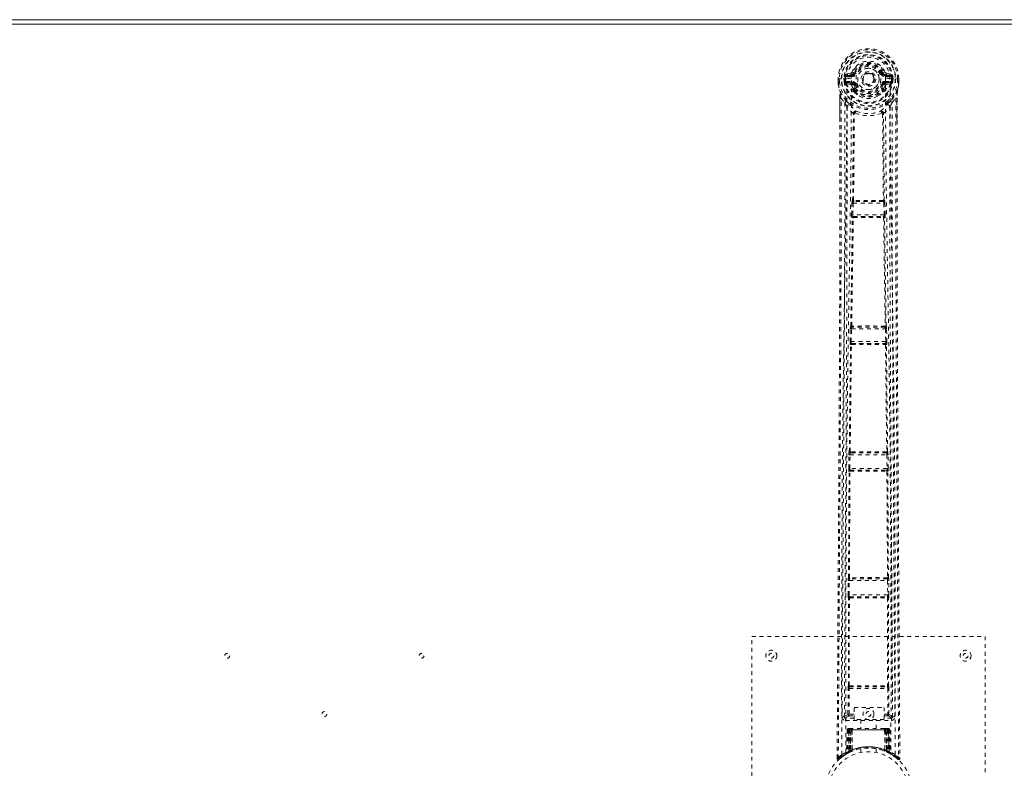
# Model space of a CAD drawing. Header units: inches. Extents: x 21.8 to 105.3, y 46.7 to 76.4.
# Tile 4 of 6: x 55.7 to 81, y 57.2 to 76.4. Entities that reach past the tile are written whole.
import ezdxf

# ---------------------------------------------------------------- set-up
doc = ezdxf.new("R2010")
doc.units = ezdxf.units.IN
doc.header["$MEASUREMENT"] = 0
doc.linetypes.add('SLD-Dashed', pattern=[0.075, 0.05, -0.025])
doc.linetypes.add('SLD-Solid', pattern=[0])

msp = doc.modelspace()

# ---------------------------------------------------------------- linework, layer by layer
at = {"color": 7, "linetype": 'SLD-Solid', "lineweight": 15}
for p, q in [((21.771, 76.447), (105.271, 76.447)), ((105.153, 76.329), (21.889, 76.329)), ((21.889, 76.329), (105.153, 76.329))]:
    msp.add_line(p, q, dxfattribs=at)
at = {"color": 7, "linetype": 'SLD-Dashed', "lineweight": 0}
for p, q in [((77.064, 75.072), (76.945, 75.049)), ((76.976, 75.013), (77.092, 75.033)), ((76.976, 75.013), (76.976, 74.983)), ((77.092, 75.013), (76.976, 75.013)), ((77.092, 75.033), (77.092, 75.013)), ((77.092, 74.983), (77.092, 75.013)), ((77.152, 75.076), (77.174, 75.067)), ((77.868, 75.067), (77.89, 75.076)), ((77.944, 75.099), (77.89, 75.076)), ((77.89, 75.076), (77.893, 75.07)), ((77.95, 75.033), (78.066, 75.013)), ((77.95, 75.033), (77.95, 75.013)), ((78.066, 75.013), (77.95, 75.013)), ((77.95, 74.983), (77.95, 75.013)), ((78.096, 75.049), (77.978, 75.072)), ((78.066, 74.983), (78.066, 75.013)), ((76.741, 74.926), (76.742, 74.848)), ((76.745, 74.926), (76.741, 74.926)), ((76.742, 74.926), (76.743, 74.847)), ((76.742, 74.848), (76.742, 74.848)), ((76.743, 74.801), (76.743, 74.797)), ((76.798, 74.926), (76.745, 74.926)), ((76.771, 74.926), (76.772, 74.849)), ((76.821, 74.926), (76.798, 74.926)), ((76.967, 74.926), (76.821, 74.926)), ((76.893, 74.853), (76.892, 74.926)), ((76.923, 74.854), (76.893, 74.852)), ((76.893, 74.852), (76.893, 74.853)), ((76.928, 74.926), (76.922, 74.926)), ((76.922, 74.926), (76.923, 74.855)), ((76.923, 74.853), (76.928, 74.834)), ((76.928, 74.849), (76.928, 74.926)), ((76.928, 74.834), (76.928, 74.849)), ((76.934, 74.812), (76.937, 74.808)), ((76.937, 74.808), (76.947, 74.798)), ((77.063, 74.776), (76.947, 74.798)), ((76.963, 74.86), (76.963, 74.83)), ((76.963, 74.86), (77.092, 74.86)), ((77.092, 74.806), (76.963, 74.83)), ((76.963, 74.83), (77.092, 74.83)), ((76.967, 74.926), (76.967, 74.926)), ((77.092, 74.983), (76.976, 74.983)), ((77.092, 74.86), (77.092, 74.83)), ((77.092, 74.806), (77.092, 74.83)), ((77.147, 74.765), (77.135, 74.784)), ((77.174, 74.776), (77.147, 74.765)), ((77.147, 74.765), (77.188, 74.678)), ((77.854, 74.678), (77.895, 74.765)), ((77.895, 74.765), (77.868, 74.776)), ((77.907, 74.661), (77.952, 74.754)), ((78.066, 74.983), (77.95, 74.983)), ((77.95, 74.86), (77.95, 74.83)), ((77.95, 74.86), (78.079, 74.86)), ((78.079, 74.83), (77.95, 74.806)), ((77.95, 74.806), (77.95, 74.83)), ((77.95, 74.83), (78.079, 74.83)), ((77.979, 74.776), (78.095, 74.798)), ((78.075, 74.926), (78.075, 74.926)), ((78.075, 74.926), (78.243, 74.926)), ((78.079, 74.83), (78.079, 74.86)), ((78.105, 74.808), (78.095, 74.798)), ((78.095, 74.797), (78.095, 74.798)), ((78.095, 74.798), (78.095, 74.797)), ((78.105, 74.808), (78.108, 74.812)), ((78.105, 74.808), (78.105, 74.808)), ((78.119, 74.853), (78.113, 74.834)), ((78.113, 74.834), (78.114, 74.849)), ((78.114, 74.926), (78.12, 74.926)), ((78.114, 74.849), (78.114, 74.926)), ((78.114, 74.926), (78.114, 74.926)), ((78.119, 74.853), (78.115, 74.827)), ((78.119, 74.855), (78.12, 74.926)), ((78.149, 74.852), (78.119, 74.854)), ((78.149, 74.926), (78.149, 74.853)), ((78.149, 74.853), (78.149, 74.852)), ((78.243, 74.926), (78.297, 74.926)), ((78.27, 74.849), (78.271, 74.926)), ((78.301, 74.926), (78.297, 74.926)), ((78.298, 74.847), (78.299, 74.926)), ((78.299, 74.801), (78.299, 74.797)), ((78.301, 74.926), (78.3, 74.848)), ((78.3, 74.848), (78.3, 74.848)), ((76.774, 74.624), (76.771, 74.642)), ((77.135, 74.623), (77.134, 74.661)), ((77.151, 74.579), (77.139, 74.599)), ((77.158, 74.664), (77.158, 74.626)), ((77.884, 74.626), (77.884, 74.664)), ((77.903, 74.599), (77.891, 74.579)), ((77.907, 74.623), (77.907, 74.661)), ((76.785, 73.821), (76.785, 74.428)), ((76.814, 74.427), (76.911, 74.312)), ((78.131, 74.312), (78.227, 74.427)), ((78.257, 74.428), (78.257, 73.854)), ((77.114, 71.797), (77.133, 74.017)), ((77.129, 74.034), (77.129, 74.034)), ((77.137, 71.799), (77.157, 74.019)), ((77.157, 74.02), (77.157, 74.019)), ((77.885, 74.019), (77.885, 74.02)), ((77.885, 74.019), (77.905, 71.799)), ((77.928, 71.797), (77.908, 74.017)), ((77.912, 74.034), (77.912, 74.034)), ((77.088, 71.426), (77.096, 71.721)), ((77.096, 71.721), (77.098, 71.749)), ((77.109, 71.796), (77.114, 71.797)), ((77.118, 71.425), (77.126, 71.72)), ((77.126, 71.72), (77.916, 71.72)), ((77.139, 71.765), (77.143, 71.766)), ((77.903, 71.765), (77.139, 71.765)), ((77.899, 71.794), (77.899, 71.794)), ((77.899, 71.766), (77.903, 71.765)), ((77.916, 71.72), (77.924, 71.425)), ((77.932, 71.796), (77.928, 71.797)), ((77.946, 71.721), (77.944, 71.749)), ((77.954, 71.426), (77.946, 71.721)), ((77.107, 71.347), (77.097, 71.351)), ((77.924, 71.425), (77.118, 71.425)), ((77.137, 71.376), (77.126, 71.38)), ((77.126, 71.38), (77.916, 71.38)), ((77.916, 71.38), (77.905, 71.376)), ((77.906, 71.354), (77.906, 71.354)), ((77.934, 71.347), (77.945, 71.351)), ((77.047, 68.159), (77.054, 68.487)), ((77.064, 68.562), (77.066, 68.563)), ((77.077, 68.159), (77.084, 68.486)), ((77.084, 68.486), (77.958, 68.486)), ((77.094, 68.531), (77.096, 68.532)), ((77.948, 68.531), (77.094, 68.531)), ((77.946, 68.532), (77.948, 68.531)), ((77.958, 68.486), (77.965, 68.159)), ((77.978, 68.562), (77.975, 68.563)), ((77.995, 68.159), (77.988, 68.487)), ((77.965, 68.159), (77.077, 68.159)), ((77.028, 65.325), (77.06, 68.082)), ((77.05, 65.326), (77.082, 68.083)), ((77.06, 68.082), (77.053, 68.085)), ((77.089, 68.111), (77.083, 68.114)), ((77.083, 68.114), (77.959, 68.114)), ((77.959, 68.114), (77.952, 68.111)), ((77.96, 68.083), (77.992, 65.326)), ((77.982, 68.082), (77.989, 68.085)), ((78.014, 65.325), (77.982, 68.082)), ((77.013, 64.897), (77.018, 65.249)), ((77.026, 65.324), (77.028, 65.325)), ((77.043, 64.896), (77.048, 65.249)), ((77.048, 65.249), (77.994, 65.249)), ((77.056, 65.294), (77.057, 65.294)), ((77.986, 65.294), (77.056, 65.294)), ((77.062, 65.295), (77.062, 65.295)), ((77.98, 65.295), (77.98, 65.295)), ((77.984, 65.294), (77.986, 65.294)), ((77.994, 65.249), (77.999, 64.896)), ((78.016, 65.324), (78.014, 65.325)), ((78.029, 64.897), (78.024, 65.249)), ((77.999, 64.896), (77.043, 64.896)), ((77.008, 62.084), (77.023, 64.819)), ((77.023, 64.819), (77.019, 64.822)), ((77.03, 62.085), (77.045, 64.821)), ((77.053, 64.849), (77.048, 64.851)), ((77.048, 64.851), (77.993, 64.851)), ((77.057, 64.849), (77.057, 64.849)), ((77.985, 64.849), (77.985, 64.849)), ((77.993, 64.851), (77.989, 64.849)), ((77.996, 64.821), (78.012, 62.085)), ((78.019, 64.819), (78.023, 64.822)), ((78.034, 62.084), (78.019, 64.819)), ((77.007, 62.083), (77.008, 62.084)), ((78.035, 62.083), (78.034, 62.084)), ((76.996, 61.637), (76.999, 62.008)), ((77.026, 61.637), (77.029, 62.008)), ((77.029, 62.008), (78.013, 62.008)), ((77.037, 62.053), (77.038, 62.053)), ((78.005, 62.053), (77.037, 62.053)), ((77.042, 62.054), (77.043, 62.054)), ((77.999, 62.054), (78, 62.054)), ((78.004, 62.053), (78.005, 62.053)), ((78.013, 62.008), (78.016, 61.637)), ((78.046, 61.637), (78.043, 62.008)), ((78.016, 61.637), (77.026, 61.637)), ((77.037, 61.59), (77.033, 61.592)), ((77.033, 61.592), (78.009, 61.592)), ((77.041, 61.59), (77.041, 61.59)), ((78.001, 61.59), (78.001, 61.59)), ((78.009, 61.592), (78.005, 61.59)), ((77.007, 61.561), (77.003, 61.562)), ((77.005, 59.304), (77.007, 61.561)), ((77.027, 59.305), (77.029, 61.562)), ((78.013, 61.562), (78.015, 59.305)), ((78.035, 61.561), (78.039, 61.562)), ((78.037, 59.304), (78.035, 61.561)), ((74.521, 52.572), (74.521, 60.572)), ((74.521, 60.572), (80.521, 60.572)), ((80.521, 60.572), (80.521, 52.572)), ((77.004, 59.304), (77.005, 59.304)), ((78.037, 59.304), (78.037, 59.304)), ((76.994, 58.569), (76.996, 59.229)), ((77.024, 58.569), (77.026, 59.229)), ((77.026, 59.229), (78.016, 59.229)), ((77.034, 59.274), (77.034, 59.274)), ((77.034, 59.274), (78.008, 59.274)), ((78.007, 59.274), (78.008, 59.274)), ((78.016, 59.229), (78.018, 58.569)), ((78.047, 58.569), (78.046, 59.229)), ((77.153, 58.569), (77.024, 58.569)), ((77.153, 58.744), (77.922, 58.744)), ((77.153, 58.43), (77.153, 58.744)), ((77.922, 58.744), (77.922, 58.43)), ((77.922, 58.569), (78.018, 58.569)), ((76.84, 58.497), (76.9, 58.497)), ((76.9, 58.497), (76.902, 58.486)), ((76.901, 58.501), (76.901, 58.499)), ((76.901, 58.496), (76.903, 58.486)), ((76.93, 58.467), (76.93, 58.407)), ((77.153, 58.467), (76.93, 58.467)), ((76.93, 58.407), (78.112, 58.407)), ((77.023, 58.524), (77.153, 58.524)), ((77.922, 58.43), (77.153, 58.43)), ((77.326, 58.43), (77.326, 58.197)), ((77.716, 58.197), (77.716, 58.43)), ((77.922, 58.524), (78.019, 58.524)), ((78.112, 58.467), (77.922, 58.467)), ((78.112, 58.407), (78.112, 58.467)), ((78.139, 58.486), (78.142, 58.497)), ((78.139, 58.486), (78.141, 58.496)), ((78.141, 58.499), (78.141, 58.501)), ((78.142, 58.497), (78.202, 58.497)), ((76.974, 58.169), (76.953, 57.563)), ((76.988, 58.169), (76.967, 57.571)), ((76.988, 58.169), (76.974, 58.169)), ((76.974, 58.169), (77.013, 58.169)), ((77.006, 58.169), (76.985, 57.581)), ((77.006, 58.172), (76.986, 57.578)), ((77.073, 58.169), (77.006, 58.169)), ((77.012, 57.611), (77.013, 58.169)), ((77.013, 58.169), (78.029, 58.169)), ((77.027, 58.197), (77.017, 58.197)), ((77.027, 58.169), (77.026, 57.618)), ((78.015, 58.169), (77.027, 58.169)), ((77.09, 58.197), (77.036, 58.197)), ((77.045, 58.169), (77.045, 57.626)), ((77.045, 58.169), (77.997, 58.169)), ((77.054, 57.617), (77.073, 58.169)), ((77.074, 58.169), (77.055, 57.617)), ((77.073, 58.169), (77.074, 58.169)), ((77.096, 57.644), (77.101, 58.169)), ((77.104, 58.169), (77.1, 57.647)), ((77.104, 58.169), (77.101, 58.169)), ((77.111, 58.197), (77.104, 58.197)), ((77.937, 58.169), (77.104, 58.169)), ((77.93, 58.197), (77.112, 58.197)), ((77.938, 58.197), (77.931, 58.197)), ((77.942, 57.647), (77.937, 58.169)), ((77.94, 58.169), (77.937, 58.169)), ((77.94, 58.169), (77.946, 57.644)), ((78.006, 58.197), (77.952, 58.197)), ((77.987, 57.617), (77.968, 58.169)), ((77.968, 58.169), (77.969, 58.169)), ((77.969, 58.169), (77.988, 57.617)), ((78.036, 58.169), (77.969, 58.169)), ((77.996, 58.197), (78.003, 58.197)), ((77.997, 57.626), (77.997, 58.169)), ((78.024, 58.197), (78.015, 58.197)), ((78.015, 58.169), (78.016, 57.618)), ((78.015, 58.169), (78.054, 58.169)), ((78.029, 58.169), (78.029, 57.611)), ((78.056, 57.578), (78.035, 58.172)), ((78.036, 58.169), (78.056, 57.581)), ((78.054, 58.169), (78.075, 57.571)), ((78.068, 58.169), (78.054, 58.169)), ((78.068, 58.169), (78.089, 57.563)), ((76.977, 57.559), (76.874, 57.496)), ((76.938, 57.538), (76.952, 57.546)), ((76.953, 57.563), (76.967, 57.571)), ((76.97, 57.556), (77.037, 57.591)), ((76.985, 57.581), (77.054, 57.617)), ((77.025, 57.585), (77.012, 57.611)), ((77.037, 57.591), (77.038, 57.591)), ((77.04, 57.592), (77.038, 57.592)), ((77.057, 57.6), (77.045, 57.626)), ((77.055, 57.617), (77.054, 57.617)), ((77.086, 57.611), (77.055, 57.597)), ((77.096, 57.644), (77.1, 57.647)), ((77.321, 57.68), (77.321, 57.583)), ((77.721, 57.583), (77.721, 57.68)), ((77.938, 57.62), (77.944, 57.618)), ((77.942, 57.647), (77.946, 57.644)), ((77.997, 57.626), (77.985, 57.6)), ((77.988, 57.617), (77.987, 57.617)), ((77.988, 57.617), (78.056, 57.581)), ((78.002, 57.592), (78.003, 57.592)), ((78.004, 57.591), (78.005, 57.591)), ((78.005, 57.591), (78.072, 57.556)), ((78.014, 57.586), (78.017, 57.585)), ((78.075, 57.571), (78.089, 57.563)), ((78.084, 57.55), (78.098, 57.542)), ((78.09, 57.546), (78.103, 57.538)), ((76.714, 57.431), (76.744, 57.43)), ((76.868, 57.491), (76.764, 57.408)), ((76.853, 57.481), (76.872, 57.496))]:
    msp.add_line(p, q, dxfattribs=at)
at = {"color": 7, "linetype": 'SLD-Dashed', "lineweight": 0, "flags": 128}
for points in [[(77.958, 74.943), (77.951, 75.023), (77.927, 75.1), (77.886, 75.17), (77.83, 75.232), (77.763, 75.281), (77.687, 75.318), (77.606, 75.34), (77.521, 75.347), (77.436, 75.34), (77.354, 75.318), (77.278, 75.281), (77.211, 75.232), (77.156, 75.17), (77.115, 75.1), (77.091, 75.023), (77.084, 74.943)], [(76.976, 74.983), (76.952, 74.987), (76.933, 75)], [(77.202, 75.055), (77.197, 75.058), (77.191, 75.06), (77.187, 75.062), (77.183, 75.064), (77.179, 75.065), (77.177, 75.066), (77.175, 75.067), (77.174, 75.067)], [(77.84, 75.055), (77.845, 75.058), (77.85, 75.06), (77.855, 75.062), (77.859, 75.064), (77.863, 75.065), (77.865, 75.066), (77.867, 75.067), (77.868, 75.067)], [(78.109, 75), (78.089, 74.987), (78.066, 74.983)], [(76.741, 74.926), (76.741, 74.926), (76.742, 74.926), (76.744, 74.926), (76.748, 74.926), (76.753, 74.926), (76.758, 74.926), (76.764, 74.926), (76.771, 74.926)], [(76.772, 74.849), (76.765, 74.848), (76.759, 74.848), (76.753, 74.848), (76.749, 74.848), (76.745, 74.848), (76.743, 74.848), (76.742, 74.848), (76.742, 74.848)], [(76.772, 74.848), (76.77, 74.844), (76.762, 74.832), (76.76, 74.828), (76.759, 74.823), (76.758, 74.818), (76.758, 74.817), (76.756, 74.815), (76.753, 74.814), (76.749, 74.813), (76.748, 74.812), (76.747, 74.811), (76.746, 74.806), (76.745, 74.798), (76.745, 74.796), (76.744, 74.796), (76.744, 74.796), (76.743, 74.797)], [(76.743, 74.801), (76.756, 74.713), (76.771, 74.642)], [(76.743, 74.797), (76.756, 74.705), (76.772, 74.631)], [(76.833, 57.525), (76.83, 59.967), (76.834, 62.409), (76.848, 64.849), (76.874, 67.288), (76.902, 69.201), (76.932, 71.113), (76.957, 73.021), (76.967, 74.926)], [(76.923, 74.853), (76.923, 74.854), (76.923, 74.854)], [(76.928, 74.849), (76.945, 74.858), (76.963, 74.86)], [(76.942, 57.58), (76.939, 60.018), (76.944, 62.454), (76.959, 64.889), (76.987, 67.321), (77.017, 69.231), (77.049, 71.138), (77.075, 73.042), (77.084, 74.943)], [(77.09, 74.754), (77.077, 74.771), (77.063, 74.776)], [(77.134, 74.661), (77.112, 74.703), (77.09, 74.754)], [(77.202, 74.788), (77.197, 74.785), (77.191, 74.783), (77.187, 74.781), (77.183, 74.779), (77.179, 74.778), (77.177, 74.777), (77.175, 74.776), (77.174, 74.776)], [(77.84, 74.788), (77.845, 74.785), (77.85, 74.783), (77.855, 74.781), (77.859, 74.779), (77.863, 74.778), (77.865, 74.777), (77.867, 74.776), (77.868, 74.776)], [(77.952, 74.754), (77.965, 74.771), (77.979, 74.776)], [(77.958, 74.943), (77.967, 73.008), (77.994, 71.068), (78.027, 69.127), (78.057, 67.182), (78.079, 65.236), (78.097, 62.686), (78.103, 60.134), (78.1, 57.58)], [(78.209, 57.525), (78.211, 59.967), (78.207, 62.409), (78.193, 64.849), (78.168, 67.288), (78.14, 69.201), (78.11, 71.113), (78.085, 73.021), (78.075, 74.926)], [(78.079, 74.86), (78.097, 74.858), (78.114, 74.849)], [(78.119, 74.854), (78.119, 74.854), (78.119, 74.853)], [(78.269, 74.631), (78.285, 74.705), (78.299, 74.797)], [(78.27, 74.849), (78.277, 74.848), (78.283, 74.848), (78.288, 74.848), (78.293, 74.848), (78.297, 74.848), (78.299, 74.848), (78.3, 74.848), (78.3, 74.848)], [(78.299, 74.797), (78.298, 74.795), (78.297, 74.795), (78.297, 74.796), (78.296, 74.797), (78.296, 74.806), (78.295, 74.81), (78.294, 74.811), (78.292, 74.812), (78.289, 74.813), (78.287, 74.814), (78.286, 74.815), (78.285, 74.817), (78.283, 74.824), (78.282, 74.828), (78.28, 74.832), (78.274, 74.84), (78.272, 74.844), (78.27, 74.848)], [(78.271, 74.926), (78.277, 74.926), (78.283, 74.926), (78.289, 74.926), (78.294, 74.926), (78.297, 74.926), (78.3, 74.926), (78.301, 74.926), (78.301, 74.926)], [(78.299, 74.801), (78.286, 74.713), (78.271, 74.642)], [(76.771, 74.642), (76.771, 74.636), (76.772, 74.631)], [(76.953, 74.353), (76.853, 74.476), (76.772, 74.631)], [(77.139, 74.599), (77.139, 74.599), (77.135, 74.623)], [(77.151, 74.579), (77.229, 74.513), (77.282, 74.484)], [(77.76, 74.484), (77.813, 74.513), (77.891, 74.579)], [(77.907, 74.623), (77.903, 74.599), (77.903, 74.599)], [(78.269, 74.631), (78.189, 74.476), (78.089, 74.353)], [(78.266, 74.598), (78.261, 74.544), (78.257, 74.428)], [(78.271, 74.642), (78.268, 74.622), (78.266, 74.598)], [(78.269, 74.631), (78.271, 74.636), (78.271, 74.642)], [(76.744, 57.43), (76.75, 58.366), (76.755, 59.338), (76.762, 60.346), (76.766, 61.115), (76.767, 61.217), (76.768, 61.32), (76.768, 61.422), (76.769, 61.526), (76.77, 61.629), (76.77, 61.753), (76.773, 62.12), (76.775, 62.455), (76.777, 62.759), (76.778, 63.03), (76.781, 63.538), (76.784, 63.982), (76.788, 64.64), (76.792, 65.239), (76.795, 65.781), (76.798, 66.389), (76.802, 67.009), (76.808, 68.207), (76.813, 69.483), (76.817, 70.715), (76.818, 71.956), (76.818, 73.206), (76.814, 74.427)], [(76.785, 74.428), (76.785, 74.428), (76.786, 74.428), (76.788, 74.428), (76.792, 74.428), (76.796, 74.427), (76.801, 74.427), (76.808, 74.427), (76.814, 74.427)], [(76.786, 74.428), (76.787, 74.15), (76.788, 73.91), (76.788, 73.82)], [(76.911, 74.312), (76.912, 73.554), (76.912, 72.76), (76.912, 71.93), (76.91, 71.063), (76.907, 70.212), (76.905, 69.495), (76.902, 68.809), (76.898, 68.074), (76.894, 67.288), (76.893, 67.046), (76.891, 66.801), (76.89, 66.551), (76.888, 66.333), (76.887, 66.156), (76.886, 65.971), (76.885, 65.777), (76.884, 65.574), (76.881, 65.165), (76.879, 64.724), (76.876, 64.252), (76.875, 64.16), (76.875, 64.137), (76.875, 64.12), (76.875, 64.097), (76.875, 64.067), (76.874, 64.032), (76.874, 63.99), (76.873, 63.844), (76.872, 63.65), (76.871, 63.45), (76.869, 63.215), (76.868, 62.947), (76.867, 62.833), (76.866, 62.713), (76.865, 62.588), (76.865, 62.458), (76.864, 62.375), (76.864, 62.295), (76.858, 61.46), (76.853, 60.655), (76.849, 59.893), (76.844, 59.174), (76.84, 58.497)], [(77.048, 74.265), (77.058, 74.256), (77.063, 74.25)], [(77.993, 74.265), (77.984, 74.256), (77.979, 74.25)], [(78.202, 58.497), (78.198, 59.109), (78.194, 59.755), (78.19, 60.437), (78.185, 61.155), (78.181, 61.897), (78.18, 61.996), (78.179, 62.097), (78.179, 62.198), (78.178, 62.299), (78.178, 62.401), (78.177, 62.529), (78.174, 62.915), (78.172, 63.257), (78.17, 63.558), (78.169, 63.816), (78.168, 63.958), (78.167, 64.083), (78.166, 64.191), (78.166, 64.282), (78.165, 64.356), (78.165, 64.412), (78.164, 64.543), (78.163, 64.718), (78.16, 65.24), (78.157, 65.721), (78.156, 65.951), (78.154, 66.171), (78.153, 66.38), (78.152, 66.64), (78.15, 66.902), (78.149, 67.158), (78.147, 67.407), (78.141, 68.526), (78.136, 69.716), (78.132, 70.856), (78.13, 72.011), (78.129, 73.174), (78.131, 74.312)], [(78.227, 74.427), (78.224, 73.092), (78.224, 71.738), (78.226, 70.359), (78.231, 69.034), (78.237, 67.667), (78.244, 66.302), (78.252, 65.001), (78.259, 63.847), (78.263, 63.042), (78.272, 61.716), (78.279, 60.574), (78.285, 59.484), (78.292, 58.436), (78.298, 57.43)], [(78.257, 74.428), (78.257, 74.428), (78.256, 74.428), (78.254, 74.428), (78.25, 74.428), (78.246, 74.427), (78.241, 74.427), (78.234, 74.427), (78.227, 74.427)], [(78.253, 73.854), (78.254, 74.097), (78.255, 74.428)], [(76.97, 74.201), (76.968, 70.275), (76.949, 66.35), (76.924, 62.423), (76.9, 58.497)], [(77.129, 74.034), (77.045, 74.113), (76.97, 74.201)], [(77.177, 74.04), (77.172, 74.05), (77.166, 74.057), (77.158, 74.062), (77.15, 74.062), (77.142, 74.06), (77.136, 74.054), (77.131, 74.045), (77.129, 74.034)], [(77.912, 74.034), (77.91, 74.045), (77.906, 74.054), (77.899, 74.06), (77.892, 74.062), (77.884, 74.062), (77.876, 74.057), (77.869, 74.05), (77.865, 74.04)], [(77.912, 74.034), (77.997, 74.113), (78.071, 74.201)], [(78.142, 58.497), (78.117, 62.423), (78.093, 66.35), (78.074, 70.275), (78.071, 74.201)], [(76.714, 57.431), (76.74, 61.68), (76.766, 65.93), (76.785, 70.179), (76.785, 73.821)], [(78.257, 73.854), (78.257, 70.179), (78.276, 65.93), (78.302, 61.68), (78.328, 57.431)], [(77.096, 71.721), (77.099, 71.72), (77.106, 71.72), (77.116, 71.72), (77.126, 71.72)], [(77.137, 71.799), (77.13, 71.796), (77.126, 71.791), (77.124, 71.785), (77.124, 71.779), (77.126, 71.774), (77.13, 71.77), (77.136, 71.767), (77.143, 71.766)], [(77.137, 71.799), (77.139, 71.796), (77.141, 71.794), (77.142, 71.794), (77.143, 71.794)], [(77.899, 71.766), (77.906, 71.767), (77.912, 71.77), (77.916, 71.774), (77.918, 71.779), (77.918, 71.785), (77.916, 71.791), (77.911, 71.796), (77.905, 71.799)], [(77.899, 71.794), (77.9, 71.794), (77.901, 71.794), (77.903, 71.796), (77.905, 71.799)], [(77.916, 71.72), (77.926, 71.72), (77.936, 71.72), (77.942, 71.72), (77.946, 71.721)], [(77.066, 68.563), (77.087, 69.956), (77.107, 71.347)], [(77.088, 71.426), (77.089, 71.426), (77.091, 71.426), (77.094, 71.426), (77.098, 71.426), (77.102, 71.426), (77.107, 71.425), (77.112, 71.425), (77.118, 71.425)], [(77.089, 68.565), (77.11, 69.958), (77.131, 71.35)], [(77.137, 71.376), (77.131, 71.376), (77.126, 71.373), (77.122, 71.37), (77.12, 71.366), (77.12, 71.361), (77.122, 71.357), (77.125, 71.353), (77.131, 71.35)], [(77.136, 71.354), (77.135, 71.354), (77.134, 71.353), (77.133, 71.352), (77.131, 71.35)], [(77.911, 71.35), (77.916, 71.353), (77.92, 71.357), (77.922, 71.361), (77.922, 71.366), (77.92, 71.37), (77.916, 71.373), (77.911, 71.376), (77.905, 71.376)], [(77.911, 71.35), (77.932, 69.958), (77.953, 68.565)], [(77.924, 71.425), (77.929, 71.425), (77.934, 71.425), (77.939, 71.426), (77.944, 71.426), (77.947, 71.426), (77.95, 71.426), (77.952, 71.426), (77.954, 71.426)], [(77.975, 68.563), (77.955, 69.956), (77.934, 71.347)], [(77.054, 68.487), (77.057, 68.487), (77.064, 68.487), (77.074, 68.486), (77.084, 68.486)], [(77.055, 68.506), (77.055, 68.501), (77.057, 68.487)], [(77.089, 68.565), (77.083, 68.561), (77.079, 68.556), (77.076, 68.551), (77.076, 68.545), (77.079, 68.54), (77.083, 68.536), (77.089, 68.533), (77.096, 68.532)], [(77.946, 68.532), (77.953, 68.533), (77.959, 68.536), (77.963, 68.54), (77.966, 68.545), (77.965, 68.551), (77.963, 68.556), (77.959, 68.561), (77.953, 68.565)], [(77.947, 68.56), (77.948, 68.56), (77.949, 68.56), (77.951, 68.561), (77.953, 68.565)], [(77.958, 68.486), (77.968, 68.486), (77.978, 68.487), (77.985, 68.487), (77.988, 68.487)], [(77.985, 68.487), (77.987, 68.501), (77.987, 68.506)], [(77.047, 68.159), (77.048, 68.159), (77.05, 68.159), (77.053, 68.159), (77.057, 68.159), (77.061, 68.159), (77.066, 68.159), (77.071, 68.159), (77.077, 68.159)], [(77.965, 68.159), (77.97, 68.159), (77.976, 68.159), (77.981, 68.159), (77.985, 68.159), (77.989, 68.159), (77.992, 68.159), (77.994, 68.159), (77.995, 68.159)], [(77.089, 68.111), (77.083, 68.11), (77.077, 68.108), (77.073, 68.104), (77.071, 68.1), (77.071, 68.095), (77.073, 68.091), (77.077, 68.086), (77.082, 68.083)], [(77.087, 68.088), (77.086, 68.088), (77.086, 68.087), (77.084, 68.086), (77.082, 68.083)], [(77.96, 68.083), (77.965, 68.086), (77.969, 68.091), (77.971, 68.095), (77.971, 68.1), (77.968, 68.104), (77.964, 68.108), (77.959, 68.11), (77.952, 68.111)], [(77.018, 65.249), (77.021, 65.249), (77.028, 65.249), (77.037, 65.249), (77.048, 65.249)], [(77.019, 65.268), (77.019, 65.263), (77.02, 65.249)], [(77.05, 65.326), (77.044, 65.323), (77.04, 65.318), (77.037, 65.313), (77.038, 65.307), (77.04, 65.302), (77.044, 65.298), (77.051, 65.295), (77.057, 65.294)], [(77.05, 65.326), (77.052, 65.323), (77.054, 65.322), (77.055, 65.321), (77.056, 65.321)], [(77.984, 65.294), (77.991, 65.295), (77.997, 65.298), (78.002, 65.302), (78.004, 65.307), (78.004, 65.313), (78.002, 65.318), (77.998, 65.323), (77.992, 65.326)], [(77.986, 65.321), (77.987, 65.321), (77.988, 65.322), (77.99, 65.323), (77.992, 65.326)], [(77.994, 65.249), (78.005, 65.249), (78.014, 65.249), (78.021, 65.249), (78.024, 65.249)], [(78.022, 65.249), (78.023, 65.263), (78.023, 65.268)], [(77.013, 64.897), (77.014, 64.897), (77.016, 64.897), (77.019, 64.897), (77.022, 64.896), (77.027, 64.896), (77.032, 64.896), (77.037, 64.896), (77.043, 64.896)], [(77.999, 64.896), (78.005, 64.896), (78.01, 64.896), (78.015, 64.896), (78.019, 64.896), (78.023, 64.897), (78.026, 64.897), (78.028, 64.897), (78.029, 64.897)], [(77.053, 64.849), (77.047, 64.848), (77.041, 64.846), (77.037, 64.842), (77.034, 64.838), (77.034, 64.833), (77.036, 64.828), (77.04, 64.824), (77.045, 64.821)], [(77.051, 64.825), (77.05, 64.825), (77.049, 64.825), (77.047, 64.824), (77.045, 64.821)], [(77.997, 64.821), (78.002, 64.824), (78.006, 64.828), (78.008, 64.833), (78.007, 64.838), (78.005, 64.842), (78.001, 64.846), (77.995, 64.848), (77.989, 64.849)], [(77.997, 64.821), (77.994, 64.824), (77.993, 64.825), (77.992, 64.825), (77.991, 64.825)], [(78.138, 59.067), (78.135, 59.51), (78.132, 60.081), (78.129, 60.613), (78.126, 61.105), (78.123, 61.551), (78.12, 61.959), (78.118, 62.329), (78.116, 62.661), (78.113, 63.116), (78.111, 63.413)], [(77.03, 62.085), (77.024, 62.081), (77.02, 62.077), (77.018, 62.071), (77.018, 62.066), (77.021, 62.061), (77.025, 62.057), (77.031, 62.054), (77.038, 62.053)], [(77.03, 62.085), (77.032, 62.081), (77.034, 62.08), (77.035, 62.08), (77.036, 62.08)], [(78.004, 62.053), (78.011, 62.054), (78.016, 62.057), (78.021, 62.061), (78.023, 62.066), (78.024, 62.071), (78.022, 62.077), (78.018, 62.081), (78.012, 62.085)], [(78.006, 62.08), (78.007, 62.08), (78.008, 62.08), (78.01, 62.081), (78.012, 62.085)], [(76.999, 62.024), (76.999, 62.02), (77.001, 62.008)], [(76.999, 62.008), (77.002, 62.008), (77.008, 62.008), (77.018, 62.008), (77.029, 62.008)], [(78.013, 62.008), (78.024, 62.008), (78.033, 62.008), (78.04, 62.008), (78.043, 62.008)], [(78.041, 62.008), (78.042, 62.02), (78.043, 62.024)], [(76.996, 61.637), (76.997, 61.637), (76.999, 61.637), (77.002, 61.637), (77.006, 61.637), (77.01, 61.637), (77.015, 61.637), (77.02, 61.637), (77.026, 61.637)], [(77.037, 61.59), (77.03, 61.59), (77.025, 61.587), (77.02, 61.584), (77.018, 61.579), (77.018, 61.574), (77.019, 61.569), (77.023, 61.565), (77.029, 61.562)], [(78.013, 61.562), (78.019, 61.565), (78.022, 61.569), (78.024, 61.574), (78.024, 61.579), (78.022, 61.584), (78.017, 61.587), (78.012, 61.59), (78.005, 61.59)], [(78.016, 61.637), (78.021, 61.637), (78.027, 61.637), (78.032, 61.637), (78.036, 61.637), (78.04, 61.637), (78.043, 61.637), (78.045, 61.637), (78.046, 61.637)], [(77.034, 61.566), (77.033, 61.566), (77.032, 61.566), (77.031, 61.565), (77.029, 61.562)], [(78.013, 61.562), (78.011, 61.565), (78.01, 61.566), (78.009, 61.566), (78.008, 61.566)], [(77.027, 59.305), (77.021, 59.301), (77.017, 59.297), (77.015, 59.291), (77.015, 59.286), (77.018, 59.281), (77.022, 59.277), (77.028, 59.275), (77.034, 59.274)], [(77.027, 59.305), (77.029, 59.301), (77.031, 59.3), (77.032, 59.3), (77.033, 59.3)], [(77.033, 59.3), (77.274, 59.3), (77.521, 59.3), (77.767, 59.3), (78.009, 59.3)], [(78.007, 59.274), (78.014, 59.275), (78.02, 59.277), (78.024, 59.281), (78.027, 59.286), (78.027, 59.291), (78.025, 59.297), (78.021, 59.301), (78.015, 59.305)], [(76.996, 59.229), (76.997, 59.229), (76.999, 59.229), (77.002, 59.229), (77.006, 59.229), (77.01, 59.229), (77.015, 59.229), (77.02, 59.229), (77.026, 59.229)], [(77.039, 59.274), (77.156, 59.274), (77.275, 59.274), (77.395, 59.274), (77.514, 59.274), (77.625, 59.274), (77.734, 59.274), (77.84, 59.274), (77.922, 59.274), (78.003, 59.274)], [(78.016, 59.229), (78.026, 59.229), (78.036, 59.229), (78.043, 59.229), (78.046, 59.229)], [(76.9, 58.497), (76.924, 58.526), (76.993, 58.554)], [(76.994, 58.569), (76.998, 58.569), (77.004, 58.569), (77.013, 58.569), (77.024, 58.569)], [(78.047, 58.569), (78.044, 58.569), (78.038, 58.569), (78.028, 58.569), (78.018, 58.569)], [(78.142, 58.497), (78.118, 58.526), (78.049, 58.554)], [(76.93, 58.467), (76.953, 58.495), (77.023, 58.524)], [(78.019, 58.524), (78.088, 58.495), (78.112, 58.467)], [(77.027, 58.169), (77.012, 58.169), (77, 58.169), (76.991, 58.169), (76.988, 58.169)], [(77.006, 58.169), (77.006, 58.169), (77.008, 58.169), (77.011, 58.169), (77.016, 58.169), (77.022, 58.169), (77.029, 58.169), (77.037, 58.169), (77.045, 58.169)], [(77.101, 58.169), (77.091, 58.169), (77.083, 58.169), (77.077, 58.169), (77.074, 58.169)], [(77.101, 58.169), (77.102, 58.174), (77.102, 58.18), (77.103, 58.185), (77.104, 58.189), (77.106, 58.193), (77.107, 58.195), (77.109, 58.197), (77.111, 58.197)], [(77.931, 58.197), (77.934, 58.195), (77.937, 58.189), (77.94, 58.179), (77.94, 58.169)], [(77.968, 58.169), (77.965, 58.169), (77.959, 58.169), (77.951, 58.169), (77.94, 58.169)], [(77.997, 58.169), (78.005, 58.169), (78.012, 58.169), (78.019, 58.169), (78.025, 58.169), (78.03, 58.169), (78.034, 58.169), (78.036, 58.169), (78.036, 58.169)], [(78.029, 58.169), (78.044, 58.169), (78.057, 58.169), (78.061, 58.169), (78.065, 58.169), (78.068, 58.169)], [(77.009, 57.577), (77.017, 57.582), (77.024, 57.587)], [(77.098, 57.618), (77.099, 57.619), (77.1, 57.62), (77.1, 57.623), (77.1, 57.626), (77.1, 57.63), (77.099, 57.635), (77.098, 57.639), (77.096, 57.644)], [(77.718, 57.68), (77.72, 57.68), (77.702, 57.683), (77.664, 57.688), (77.61, 57.694), (77.545, 57.697), (77.521, 57.697)], [(77.944, 57.618), (77.943, 57.619), (77.942, 57.62), (77.942, 57.623), (77.942, 57.626), (77.942, 57.63), (77.943, 57.635), (77.944, 57.639), (77.946, 57.644)], [(78.103, 57.538), (78.102, 57.539), (78.101, 57.539)], [(78.28, 57.411), (78.287, 57.407), (78.295, 57.404), (78.303, 57.404), (78.311, 57.405), (78.318, 57.409), (78.323, 57.414), (78.326, 57.421), (78.328, 57.428)], [(78.328, 57.431), (78.327, 57.431), (78.326, 57.431), (78.319, 57.43), (78.309, 57.431), (78.304, 57.431), (78.298, 57.43)]]:
    msp.add_lwpolyline(points, dxfattribs=at)
at = {"color": 7, "linetype": 'SLD-Dashed', "lineweight": 0}
for centre, radius in [((77.521, 74.921), 0.7), ((77.521, 74.921), 0.69), ((77.521, 74.921), 0.623), ((77.521, 74.921), 0.32), ((77.521, 74.921), 0.275), ((77.521, 74.921), 0.188), ((77.521, 74.921), 0.157), ((77.521, 74.921), 0.142), ((77.521, 74.921), 0.139), ((77.521, 74.921), 0.138), ((61.021, 60.072), 0.0625), ((66.021, 60.072), 0.0625), ((75.021, 60.072), 0.141), ((75.021, 60.072), 0.0625), ((80.021, 60.072), 0.141), ((80.021, 60.072), 0.0625), ((63.521, 58.572), 0.0625), ((77.521, 58.572), 0.141), ((77.521, 58.572), 0.0625), ((77.521, 56.572), 1.125), ((77.521, 56.572), 1.03)]:
    msp.add_circle(centre, radius, dxfattribs=at)
for centre, radius, start, end in [((77.521, 74.921), 0.78, 0.3208, 179.6784), ((77.521, 74.921), 0.78, 0, 179.6863), ((77.521, 74.921), 0.75, 0.321, 179.679), ((77.521, 74.921), 0.629, 0.4096, 179.586), ((77.521, 74.921), 0.599, 0.4095, 179.5861), ((77.521, 74.926), 0.554, 0.0503, 179.957), ((77.521, 74.921), 0.459, 22.774, 157.226), ((77.521, 74.921), 0.4, 22.774, 157.226), ((77.521, 74.921), 0.376, 22.774, 157.226), ((77.521, 74.921), 0.346, 22.7741, 157.2259), ((77.521, 74.921), 0.593, 172.3909, 179.5868), ((77.137, 74.973), 0.206, 158.346, 172.3358), ((76.975, 75.042), 0.0299, 167.8905, 271.9536), ((77.093, 75.063), 0.0301, 162.3831, 268.5415), ((77.055, 75.117), 0.0456, 281.4005, 337.4269), ((77.086, 75.104), 0.0714, 274.7364, 337.1495), ((77.092, 75.101), 0.089, 270, 337.226), ((77.092, 75.101), 0.119, 269.9994, 337.2262), ((75.106, 70.279), 5.215, 66.8998, 67.5516), ((77.521, 74.921), 0.275, 89.9999, 270.0001), ((77.521, 74.921), 0.275, 269.9999, 90.0001), ((77.95, 75.101), 0.119, 202.7738, 270.0006), ((77.95, 75.101), 0.089, 202.774, 270), ((77.956, 75.104), 0.0716, 208.9531, 265.1655), ((77.987, 75.117), 0.0457, 202.6613, 258.5112), ((77.949, 75.063), 0.0301, 271.4512, 17.6248), ((78.067, 75.042), 0.0299, 268.0464, 12.1095), ((77.905, 74.973), 0.206, 7.6623, 21.656), ((77.521, 74.921), 0.593, 0.4056, 7.6091), ((77.565, 74.843), 0.823, 179.6526, 182.9167), ((77.176, 74.836), 0.435, 178.3301, 185.6203), ((77.521, 74.921), 0.788, 189.1184, 350.8816), ((77.521, 74.921), 0.753, 185.5815, 354.4204), ((77.521, 74.921), 0.632, 186.2979, 353.7021), ((77.521, 74.921), 0.602, 186.4998, 349.3934), ((77.003, 74.841), 0.0747, 185.4469, 203.3657), ((76.963, 74.8), 0.0305, 89.007, 157.7986), ((77.384, 75.012), 0.491, 204.6709, 241.7223), ((77.324, 75.014), 0.435, 209.8481, 244.1928), ((77.082, 74.555), 0.389, 89.6795, 107.1673), ((77.093, 74.776), 0.0299, 91.1013, 179.1158), ((77.121, 74.748), 0.031, 31.7504, 170.0621), ((77.092, 74.741), 0.119, 22.7738, 90.0006), ((77.092, 74.741), 0.089, 22.774, 90), ((77.092, 74.752), 0.0542, 36.2149, 89.3903), ((77.521, 74.921), 0.376, 202.774, 337.226), ((77.521, 74.921), 0.346, 202.7741, 337.2259), ((77.95, 74.741), 0.119, 89.9994, 157.2262), ((77.95, 74.741), 0.089, 90, 157.226), ((77.664, 75.006), 0.483, 297.9631, 335.8052), ((77.955, 74.741), 0.0647, 94.7259, 158.8786), ((77.921, 74.748), 0.031, 9.9978, 148.1929), ((77.718, 75.014), 0.434, 295.7996, 330.1525), ((77.949, 74.776), 0.03, 0.8852, 88.8978), ((77.965, 74.585), 0.358, 72.1164, 91.0935), ((78.079, 74.8), 0.0305, 22.199, 90.9954), ((78.007, 74.849), 0.108, 339.3875, 351.7999), ((82.647, 74.646), 4.353, 177.3277, 177.9926), ((77.497, 74.843), 0.803, 357.0427, 0.3875), ((73.075, 73.762), 3.798, 10.0846, 13.2235), ((73.933, 74.342), 2.855, 1.7276, 5.6804), ((75.46, 74.451), 1.325, 359.004, 7.5062), ((77.165, 74.658), 0.0305, 40.9387, 174.0443), ((77.155, 74.59), 0.0744, 88.1587, 106.2941), ((77.155, 74.551), 0.0746, 88.1629, 106.2351), ((77.194, 74.568), 0.0441, 127.0544, 165.3827), ((77.191, 74.632), 0.0463, 93.6902, 135.731), ((77.521, 74.932), 0.451, 216.3983, 323.6017), ((77.189, 74.626), 0.0316, 180.7151, 225.4128), ((77.521, 74.954), 0.498, 224.7107, 315.2893), ((77.521, 74.917), 0.41, 215.7171, 324.3045), ((77.877, 74.658), 0.0305, 5.9515, 139.0173), ((77.851, 74.631), 0.0466, 44.3467, 86.1456), ((77.852, 74.626), 0.0316, 314.5951, 359.2821), ((77.848, 74.568), 0.0441, 14.6107, 52.951), ((77.886, 74.59), 0.0744, 73.7151, 91.8371), ((77.886, 74.551), 0.0746, 73.7686, 91.8391), ((81.965, 73.763), 3.796, 166.7761, 169.9164), ((81.35, 74.33), 3.096, 175.0389, 178.214), ((77.605, 73.633), 0.971, 132.1798, 135.6393), ((83.095, 77.538), 6.975, 207.5465, 208.5865), ((78.49, 75.924), 2.198, 225.6342, 229.0193), ((77.031, 74.198), 0.0608, 58.0532, 177.8219), ((77.788, 74.758), 0.885, 215.0113, 229.1441), ((77.521, 74.888), 0.47, 239.4272, 300.6386), ((77.254, 74.758), 0.885, 310.8582, 324.9884), ((78.011, 74.198), 0.0608, 2.1734, 121.9469), ((76.553, 75.923), 2.196, 310.9797, 314.3668), ((71.9, 77.563), 7.028, 331.4175, 332.4496), ((77.436, 73.633), 0.972, 44.3616, 47.8193), ((77.19, 74.031), 0.0608, 71.8538, 176.6898), ((77.106, 74.019), 0.0278, 354.2923, 31.8749), ((77.154, 73.945), 0.0745, 87.7863, 105.7732), ((77.181, 74.015), 0.0249, 99.8123, 168.1851), ((77.262, 74.018), 0.0884, 127.1372, 165.71), ((77.521, 74.939), 0.963, 249.0617, 290.9478), ((77.521, 74.87), 0.841, 248.2525, 291.7505), ((77.852, 74.031), 0.0608, 3.3115, 108.1461), ((77.779, 74.018), 0.0884, 14.2802, 52.8726), ((77.86, 74.014), 0.026, 13.4026, 78.5519), ((77.888, 73.945), 0.0746, 74.232, 92.2041), ((77.938, 74.019), 0.0299, 149.4679, 184.3769), ((77.18, 71.753), 0.0829, 149.0806, 183.0433), ((77.139, 71.795), 0.0301, 178.5743, 269.1237), ((77.144, 71.796), 0.0301, 178.5575, 269.092), ((77.133, 71.723), 0.0768, 86.8821, 104.395), ((77.184, 71.727), 0.0589, 140.1676, 187.0085), ((77.521, 37.848), 33.948, 89.3629, 90.6386), ((77.185, 71.788), 0.0426, 171.373, 209.908), ((77.148, 71.733), 0.0332, 89.442, 98.2126), ((77.521, 37.99), 33.779, 89.3678, 90.6322), ((77.857, 71.788), 0.0426, 330.101, 8.618), ((77.894, 71.737), 0.0295, 81.2279, 91.1228), ((77.898, 71.796), 0.0301, 270.908, 1.4425), ((77.902, 71.795), 0.0301, 270.8763, 1.4257), ((77.858, 71.727), 0.0589, 352.9893, 39.8347), ((77.909, 71.723), 0.0768, 75.6044, 93.1186), ((77.861, 71.753), 0.0829, 356.955, 30.9221), ((77.236, 71.405), 0.149, 171.8513, 201.0514), ((77.127, 71.35), 0.0301, 90.77, 178.1987), ((77.138, 71.346), 0.0301, 90.8014, 178.1055), ((77.126, 71.271), 0.0785, 86.9166, 103.9922), ((77.175, 71.413), 0.0582, 167.5382, 213.7698), ((77.169, 71.358), 0.0331, 146.3912, 187.027), ((77.522, 106.83), 35.479, 269.3768, 270.6206), ((77.141, 71.404), 0.0274, 261.8769, 270.2414), ((77.521, 104.776), 33.402, 269.3485, 270.6515), ((77.901, 71.401), 0.0253, 269.414, 278.477), ((77.873, 71.358), 0.0331, 352.9626, 33.6129), ((77.904, 71.346), 0.0301, 1.8945, 89.1986), ((77.905, 71.348), 0.00598, 16.9191, 83.9339), ((77.915, 71.271), 0.0785, 76.0057, 93.0855), ((77.867, 71.413), 0.0582, 326.2308, 12.4613), ((77.915, 71.35), 0.0301, 1.785, 89.2463), ((77.806, 71.405), 0.149, 338.9493, 8.148), ((77.245, 68.5), 0.192, 161.1616, 183.9033), ((77.094, 68.561), 0.0301, 178.8857, 269.4499), ((77.084, 68.48), 0.0847, 86.8327, 102.2645), ((77.096, 68.562), 0.0301, 178.8907, 269.425), ((77.158, 68.494), 0.0743, 149.6679, 185.7199), ((77.096, 68.566), 0.00679, 194.3891, 264.5381), ((77.132, 68.553), 0.038, 170.8188, 213.5679), ((77.521, 34.668), 33.894, 89.2799, 90.7201), ((77.1, 68.507), 0.0253, 88.8307, 99.4429), ((77.521, 34.838), 33.697, 89.2857, 90.7143), ((77.909, 68.553), 0.038, 326.4345, 9.1788), ((77.941, 68.505), 0.0279, 81.0534, 90.6813), ((77.945, 68.562), 0.0301, 270.575, 1.1093), ((77.948, 68.561), 0.0301, 270.5539, 1.1082), ((77.884, 68.494), 0.0743, 354.2782, 30.3339), ((77.957, 68.48), 0.0847, 77.7355, 93.1673), ((77.796, 68.5), 0.192, 356.0977, 18.8357), ((77.244, 68.138), 0.198, 173.7138, 195.5599), ((77.151, 68.146), 0.0749, 170.0561, 205.3105), ((77.891, 68.146), 0.0749, 334.6908, 9.9426), ((77.798, 68.138), 0.198, 344.4394, 6.2869), ((77.083, 68.084), 0.0301, 90.5087, 178.4893), ((77.09, 68.081), 0.0301, 90.5288, 178.4539), ((77.078, 67.995), 0.0881, 87.0318, 101.7896), ((77.118, 68.092), 0.0313, 143.2154, 187.6851), ((77.521, 103.19), 35.105, 269.2922, 270.7078), ((77.093, 68.135), 0.0244, 261.2032, 270.3291), ((77.521, 101.49), 33.382, 269.2659, 270.7341), ((77.949, 68.135), 0.0242, 269.6487, 278.8292), ((77.924, 68.092), 0.0313, 352.3224, 36.7771), ((77.952, 68.081), 0.0301, 1.5461, 89.4712), ((77.954, 68.082), 0.00596, 15.8153, 84.2861), ((77.959, 68.084), 0.0301, 1.4975, 89.5045), ((77.964, 67.995), 0.0881, 78.2104, 92.9678), ((77.231, 65.264), 0.214, 163.5446, 183.8232), ((77.056, 65.324), 0.0301, 179.3696, 269.5221), ((77.045, 65.223), 0.104, 87.5784, 99.7958), ((77.058, 65.325), 0.0301, 179.3632, 269.5182), ((77.129, 65.257), 0.0821, 153.4145, 185.7143), ((77.09, 65.315), 0.0351, 170.3196, 215.9854), ((77.521, 31.34), 33.985, 89.2154, 90.7846), ((77.061, 65.27), 0.0246, 89.2951, 99.4813), ((77.521, 31.669), 33.629, 89.218, 90.782), ((77.952, 65.315), 0.0351, 324.0204, 9.678), ((77.98, 65.27), 0.0246, 80.5301, 90.6919), ((77.984, 65.325), 0.0301, 270.4818, 0.6368), ((77.986, 65.324), 0.0301, 270.4779, 0.6304), ((77.912, 65.257), 0.0822, 354.3037, 26.5674), ((77.997, 65.223), 0.104, 80.2042, 92.4216), ((77.81, 65.264), 0.214, 356.1759, 16.4563), ((77.228, 64.876), 0.216, 174.5593, 194.5465), ((77.123, 64.884), 0.0814, 171.3781, 203.7092), ((77.919, 64.884), 0.0814, 336.2943, 8.6154), ((77.814, 64.876), 0.216, 345.4528, 5.4414), ((77.049, 64.821), 0.0301, 90.4501, 178.9548), ((77.053, 64.819), 0.0301, 90.471, 178.9422), ((77.041, 64.71), 0.111, 87.8486, 99.2535), ((77.081, 64.83), 0.0306, 141.6667, 188.4184), ((77.521, 99.796), 34.974, 269.2298, 270.7709), ((77.057, 64.87), 0.021, 260.3559, 270.6754), ((77.521, 98.243), 33.397, 269.2041, 270.7958), ((77.985, 64.87), 0.0209, 269.3087, 279.6555), ((77.961, 64.83), 0.0306, 351.576, 38.344), ((77.988, 64.819), 0.0301, 1.0566, 89.5302), ((77.993, 64.821), 0.0301, 1.0444, 89.5508), ((78.001, 64.71), 0.111, 80.7461, 92.1519), ((77.203, 62.024), 0.205, 163.2922, 184.4462), ((77.037, 62.083), 0.0301, 179.8073, 269.4994), ((77.026, 61.938), 0.147, 88.5228, 97.0038), ((77.038, 62.084), 0.0301, 179.807, 269.4928), ((77.069, 62.074), 0.0335, 170.2854, 217.5642), ((77.521, 27.973), 34.111, 89.1852, 90.8148), ((77.973, 62.074), 0.0335, 322.4428, 9.7125), ((78.003, 62.084), 0.0301, 270.5072, 0.193), ((78.005, 62.083), 0.0301, 270.4998, 0.1935), ((78.016, 61.938), 0.147, 82.995, 91.4779), ((77.839, 62.024), 0.205, 355.5529, 16.7088), ((77.107, 62.017), 0.0787, 153.002, 186.735), ((77.042, 62.03), 0.0237, 89.3429, 99.6023), ((77.521, 28.485), 33.572, 89.1835, 90.8164), ((78, 62.03), 0.0237, 80.4082, 90.6442), ((77.935, 62.017), 0.0788, 353.2889, 26.977), ((77.199, 61.618), 0.204, 174.6891, 195.9251), ((77.033, 61.562), 0.0301, 90.4959, 179.3687), ((77.037, 61.56), 0.0301, 90.5112, 179.37), ((77.103, 61.626), 0.0775, 171.7255, 205.839), ((77.064, 61.571), 0.0306, 140.9472, 188.797), ((77.04, 61.611), 0.0213, 260.2903, 270.6279), ((77.521, 95.008), 33.422, 269.1768, 270.8232), ((78.002, 61.611), 0.0212, 269.3599, 279.7247), ((77.978, 61.571), 0.0306, 351.1959, 39.0546), ((78.005, 61.56), 0.0301, 0.6304, 89.4884), ((77.939, 61.626), 0.0775, 334.1624, 8.2732), ((78.009, 61.562), 0.0301, 0.63, 89.5054), ((77.843, 61.618), 0.204, 344.0757, 5.3101), ((77.025, 61.398), 0.163, 88.7887, 96.4121), ((77.521, 96.345), 34.782, 269.198, 270.8021), ((78.017, 61.398), 0.164, 83.6026, 91.2042), ((77.183, 59.246), 0.187, 162.0194, 185.1772), ((77.034, 59.304), 0.0301, 180.0652, 268.6197), ((77.023, 59.068), 0.237, 89.2336, 94.4794), ((77.035, 59.304), 0.0301, 180.0819, 268.6041), ((77.064, 59.294), 0.0324, 169.8935, 217.9167), ((77.977, 59.294), 0.0324, 322.0833, 10.1065), ((78.007, 59.304), 0.0301, 271.393, 359.9232), ((78.007, 59.304), 0.0301, 271.3781, 359.9369), ((78.009, 59.307), 0.00678, 275.3853, 343.8015), ((78.018, 59.061), 0.243, 85.5928, 90.6941), ((77.859, 59.246), 0.187, 354.8225, 17.981), ((77.096, 59.239), 0.0713, 151.3409, 188.5764), ((77.038, 59.251), 0.0232, 87.788, 98.9432), ((78.004, 59.252), 0.0226, 80.9043, 92.3662), ((77.945, 59.239), 0.0715, 351.4725, 28.5993), ((76.957, 58.566), 0.0372, 341.9544, 5.317), ((77.023, 58.554), 0.03, 179.9757, 269.5846), ((76.716, 58.558), 0.309, 353.6941, 2.0566), ((78.281, 58.556), 0.264, 177.2381, 187.0112), ((78.019, 58.554), 0.03, 270.4154, 0.0243), ((78.093, 58.566), 0.0455, 176.8257, 195.9029), ((76.93, 58.497), 0.09, 179.6453, 269.9869), ((76.929, 58.494), 0.0277, 197.5511, 273.1426), ((78.111, 58.497), 0.09, 270.0135, 0.3543), ((78.113, 58.494), 0.0277, 266.8513, 342.3053), ((77.004, 58.167), 0.03, 90.0031, 178.0076), ((77.056, 58.1), 0.104, 113.9473, 139.2769), ((77.017, 58.168), 0.03, 90.028, 178.0342), ((77.031, 57.991), 0.205, 91.0511, 97.9564), ((77.036, 58.168), 0.03, 90.0601, 178.0717), ((77.051, 58.148), 0.0498, 96.4549, 155.6248), ((78.849, 58.177), 1.836, 179.4365, 180.2724), ((77.891, 58.177), 0.865, 178.6714, 180.5903), ((77.485, 58.176), 0.44, 177.1499, 180.9231), ((77.103, 58.168), 0.0299, 90.1875, 178.2055), ((77.104, 58.168), 0.0299, 90.1875, 178.2032), ((77.139, 58.175), 0.0354, 140.7702, 190.7253), ((77.903, 58.175), 0.0354, 349.2747, 39.2298), ((77.938, 58.168), 0.0299, 1.7968, 89.8125), ((77.939, 58.168), 0.0299, 1.7968, 89.8125), ((77.557, 58.176), 0.44, 359.0769, 2.8501), ((78.003, 58.164), 0.0334, 7.6549, 88.9806), ((78.006, 58.168), 0.03, 1.9319, 89.9363), ((77.34, 58.171), 0.676, 359.7869, 2.2422), ((78.011, 57.985), 0.21, 82.33, 88.9904), ((78.024, 58.168), 0.03, 1.9658, 89.972), ((77.986, 58.1), 0.104, 40.7213, 66.0527), ((78.038, 58.167), 0.03, 1.9969, 89.9947), ((77.508, 56.548), 1.187, 124.6491, 131.9691), ((77.521, 56.573), 1.157, 47.8168, 132.1804), ((77.506, 56.34), 1.362, 114.4699, 119.609), ((76.863, 57.525), 0.03, 180.3157, 304.0834), ((77.521, 56.573), 1.127, 119.5359, 124.6631), ((77.471, 56.659), 1.027, 116.5848, 121.2119), ((76.923, 57.564), 0.03, 301.1094, 358.016), ((76.926, 57.562), 0.0272, 300.0241, 2.6206), ((77.521, 56.54), 1.19, 60.8728, 119.1272), ((76.983, 57.593), 0.043, 197.0444, 245.782), ((76.937, 57.572), 0.0299, 300.3231, 358.0973), ((77.262, 57.019), 0.611, 119.4314, 120.4769), ((77.506, 56.944), 0.829, 126.5035, 131.8164), ((77.521, 56.572), 1.128, 60.4639, 119.5361), ((77.496, 56.961), 0.807, 125.5796, 130.9597), ((77.523, 56.568), 1.132, 114.3254, 119.228), ((76.957, 57.581), 0.0281, 298.4157, 1.175), ((76.956, 57.582), 0.0299, 299.2702, 358.1988), ((77.526, 56.927), 0.849, 124.533, 129.5553), ((77.521, 56.574), 1.155, 63.8884, 116.1119), ((77.521, 56.574), 1.155, 64.6406, 115.3588), ((77.093, 57.639), 0.0702, 197.3134, 221.0766), ((77.024, 57.618), 0.0297, 295.5375, 358.5237), ((77.521, 56.573), 1.127, 112.0318, 115.3559), ((77.025, 57.618), 0.0297, 295.4616, 358.5225), ((77.521, 56.574), 1.155, 65.661, 114.339), ((77.481, 57.014), 0.739, 121.4463, 125.2514), ((77.521, 56.609), 1.12, 67.9114, 112.0886), ((77.07, 57.629), 0.0345, 344.8562, 31.0512), ((77.972, 57.629), 0.0345, 148.9534, 195.1343), ((77.559, 57.012), 0.742, 54.7568, 58.5469), ((77.519, 56.568), 1.132, 60.772, 65.6746), ((78.016, 57.618), 0.0297, 181.4775, 244.5384), ((78.018, 57.618), 0.0297, 181.4742, 244.4633), ((77.522, 56.935), 0.838, 50.4138, 55.4978), ((77.937, 57.644), 0.0832, 321.4181, 341.4007), ((77.977, 57.626), 0.0549, 313.5909, 344.182), ((77.545, 56.96), 0.809, 49.0464, 54.4129), ((77.538, 56.947), 0.826, 48.1738, 53.5066), ((78.08, 57.579), 0.0236, 171.9797, 235.2479), ((78.086, 57.582), 0.0299, 181.8012, 240.7298), ((77.66, 56.812), 0.851, 59.6379, 61.1737), ((78.105, 57.572), 0.0299, 181.9027, 239.6769), ((78.059, 57.593), 0.043, 294.191, 342.9835), ((77.521, 56.572), 1.128, 55.3374, 60.4636), ((78.116, 57.563), 0.0278, 174.95, 239.3677), ((78.119, 57.564), 0.03, 181.984, 238.8906), ((77.536, 56.341), 1.362, 60.3906, 65.5305), ((78.179, 57.525), 0.03, 235.9239, 359.677), ((77.534, 56.548), 1.187, 48.0287, 55.3531), ((76.744, 57.43), 0.03, 179.6557, 312.1675), ((76.858, 57.513), 0.141, 216.0869, 228.2946), ((77.509, 56.588), 1.108, 124.604, 131.8891), ((77.53, 56.584), 1.113, 47.9387, 55.3779), ((78.298, 57.43), 0.03, 227.832, 0.3448), ((79.393, 56.418), 1.492, 137.2333, 138.3852)]:
    msp.add_arc(centre, radius, start, end, dxfattribs=at)

doc.saveas('drawing.dxf')
